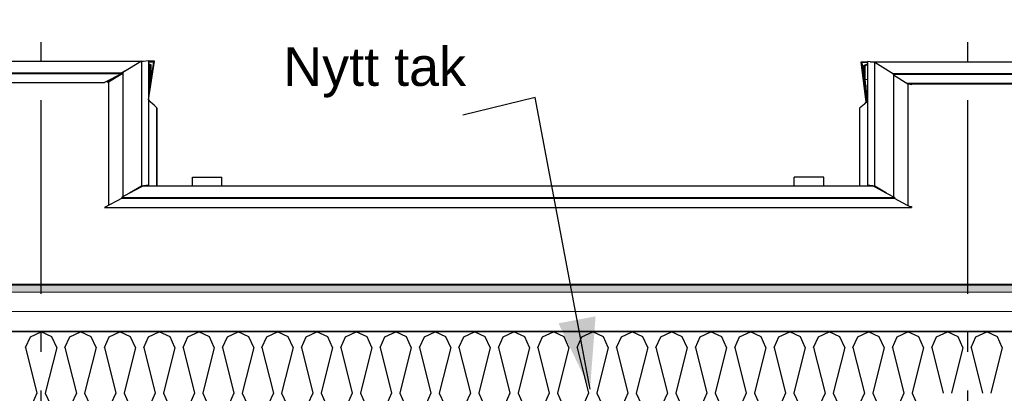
# Model space of a CAD drawing. Header units: millimetres. Extents: x -8544 to 51179, y -2070 to 39312.
# Tile 120 of 165: x 25762 to 28312, y 8592 to 9558. Entities that reach past the tile are written whole.
import ezdxf
from ezdxf.enums import TextEntityAlignment as Align

# ---------------------------------------------------------------- set-up
doc = ezdxf.new("R2010")
doc.units = ezdxf.units.MM
doc.header["$LTSCALE"] = 0.5
doc.header["$MEASUREMENT"] = 0
doc.linetypes.add('Akselinje', pattern=[1500, 1000, -200, 100, -200])
doc.linetypes.add('PLINE', pattern=[0])
for name, color, linetype in [('261- Primærkonstruksjon (tak)', 7, 'Continuous'), ('261- Primærkonstruksjon (tak) (Skravur)', 7, 'Continuous'), ('261- Primærkonstruksjon (tak) (Skravur)(Nye konstruksjoner)', 7, 'Continuous'), ('261- Primærkonstruksjon (tak)(Nye konstruksjoner)', 7, 'Continuous'), ('262- Taktekking (Skravur)(Nye konstruksjoner)', 7, 'Continuous'), ('265- Gesimser_ takrenner og nedløp(Nye konstruksjoner)', 7, 'Continuous'), ('282- Utvendige trapper(Nye konstruksjoner)', 7, 'Continuous'), ('82-- Modullinjer', 7, 'Continuous'), ('832- Tekst bygning(Nye konstruksjoner)', 7, 'Continuous')]:
    doc.layers.add(name, color=color, linetype=linetype)
doc.layers.add('262- Taktekking(Nye konstruksjoner)', color=7, linetype='Continuous', lineweight=0)
doc.styles.add('GENERATED_STYLE_1', font='arial.ttf')
doc.styles.add('GENERATED_STYLE_3', font='arial.ttf')
doc.dimstyles.new('GENERATED_STYLE__2', dxfattribs={"dimtxt": 0.18, "dimasz": 182.4, "dimexe": 0.18, "dimexo": 0.0625, "dimgap": 0, "dimtad": 0, "dimtih": 1, "dimtoh": 1, "dimdec": 4, "dimzin": 0, "dimdsep": 46, "dimcen": 0.09, "dimadec": 0, "dimazin": 0, "dimtfac": 1, "dimtdec": 4, "dimtmove": 0, "dimatfit": 3, "dimldrblk": 'ARROWHEAD_5', "dimfxl": 1, "dimtolj": 1, "dimtzin": 0, "dimarcsym": 0})

# ---------------------------------------------------------------- blocks, each defined once
blk = doc.blocks.new('*X4')
at = {"layer": '261- Primærkonstruksjon (tak) (Skravur)', "linetype": 'PLINE'}
for p, q in [((25789.5, 8738.1), (25817.4, 8751.3)), ((25845.2, 8738.1), (25817.4, 8751.3)), ((25891.6, 8738.1), (25919.4, 8751.3)), ((25947.3, 8738.1), (25919.4, 8751.3)), ((25777.1, 8710.8), (25789.5, 8738.1)), ((25857.7, 8710.8), (25845.2, 8738.1)), ((25879.1, 8710.8), (25891.6, 8738.1)), ((25959.7, 8710.8), (25947.3, 8738.1)), ((25777.1, 8710.8), (25806.7, 8592.5)), ((25857.7, 8710.8), (25828.1, 8592.5)), ((25879.1, 8710.8), (25908.7, 8592.5)), ((25959.7, 8710.8), (25930.1, 8592.5)), ((25806.7, 8592.5), (25794.2, 8565.1)), ((25828.1, 8592.5), (25840.5, 8565.1)), ((25908.7, 8592.5), (25896.3, 8565.1)), ((25930.1, 8592.5), (25942.6, 8565.1))]:
    blk.add_line(p, q, dxfattribs=at)
blk = doc.blocks.new('*X5')
at = {"layer": '261- Primærkonstruksjon (tak) (Skravur)', "linetype": 'PLINE'}
for p, q in [((28136.5, 8738.1), (28164.4, 8751.3)), ((28192.3, 8738.1), (28164.4, 8751.3)), ((28238.6, 8738.1), (28266.5, 8751.3)), ((28294.3, 8738.1), (28266.5, 8751.3)), ((28124.1, 8710.8), (28136.5, 8738.1)), ((28204.7, 8710.8), (28192.3, 8738.1)), ((28226.2, 8710.8), (28238.6, 8738.1)), ((28306.8, 8710.8), (28294.3, 8738.1)), ((28124.1, 8710.8), (28153.7, 8592.5)), ((28204.7, 8710.8), (28175.1, 8592.5)), ((28226.2, 8710.8), (28255.7, 8592.5)), ((28306.8, 8710.8), (28277.2, 8592.5))]:
    blk.add_line(p, q, dxfattribs=at)
blk = doc.blocks.new('*X49')
at = {"layer": '261- Primærkonstruksjon (tak) (Skravur)(Nye konstruksjoner)', "linetype": 'PLINE'}
for p, q in [((25993.6, 8738.1), (26021.5, 8751.3)), ((26049.3, 8738.1), (26021.5, 8751.3)), ((26095.6, 8738.1), (26123.5, 8751.3)), ((26151.4, 8738.1), (26123.5, 8751.3)), ((26197.7, 8738.1), (26225.6, 8751.3)), ((26253.4, 8738.1), (26225.6, 8751.3)), ((26299.7, 8738.1), (26327.6, 8751.3)), ((26355.5, 8738.1), (26327.6, 8751.3)), ((26401.8, 8738.1), (26429.6, 8751.3)), ((26457.5, 8738.1), (26429.6, 8751.3)), ((26503.8, 8738.1), (26531.7, 8751.3)), ((26559.6, 8738.1), (26531.7, 8751.3)), ((26605.9, 8738.1), (26633.7, 8751.3)), ((26661.6, 8738.1), (26633.7, 8751.3)), ((26707.9, 8738.1), (26735.8, 8751.3)), ((26763.7, 8738.1), (26735.8, 8751.3)), ((26810, 8738.1), (26837.8, 8751.3)), ((26865.7, 8738.1), (26837.8, 8751.3)), ((26912, 8738.1), (26939.9, 8751.3)), ((26967.7, 8738.1), (26939.9, 8751.3)), ((27014.1, 8738.1), (27041.9, 8751.3)), ((27069.8, 8738.1), (27041.9, 8751.3)), ((27116.1, 8738.1), (27144, 8751.3)), ((27171.8, 8738.1), (27144, 8751.3)), ((27218.1, 8738.1), (27246, 8751.3)), ((27273.9, 8738.1), (27246, 8751.3)), ((27320.2, 8738.1), (27348.1, 8751.3)), ((27375.9, 8738.1), (27348.1, 8751.3)), ((27422.2, 8738.1), (27450.1, 8751.3)), ((27478, 8738.1), (27450.1, 8751.3)), ((27524.3, 8738.1), (27552.1, 8751.3)), ((27580, 8738.1), (27552.1, 8751.3)), ((27626.3, 8738.1), (27654.2, 8751.3)), ((27682.1, 8738.1), (27654.2, 8751.3)), ((27728.4, 8738.1), (27756.2, 8751.3)), ((27784.1, 8738.1), (27756.2, 8751.3)), ((27830.4, 8738.1), (27858.3, 8751.3)), ((27886.1, 8738.1), (27858.3, 8751.3)), ((27932.5, 8738.1), (27960.3, 8751.3)), ((27988.2, 8738.1), (27960.3, 8751.3)), ((28034.5, 8738.1), (28062.4, 8751.3)), ((28090.2, 8738.1), (28062.4, 8751.3)), ((25981.2, 8710.8), (25993.6, 8738.1)), ((26061.8, 8710.8), (26049.3, 8738.1)), ((26083.2, 8710.8), (26095.6, 8738.1)), ((26163.8, 8710.8), (26151.4, 8738.1)), ((26185.3, 8710.8), (26197.7, 8738.1)), ((26265.9, 8710.8), (26253.4, 8738.1)), ((26287.3, 8710.8), (26299.7, 8738.1)), ((26367.9, 8710.8), (26355.5, 8738.1)), ((26389.3, 8710.8), (26401.8, 8738.1)), ((26470, 8710.8), (26457.5, 8738.1)), ((26491.4, 8710.8), (26503.8, 8738.1)), ((26572, 8710.8), (26559.6, 8738.1)), ((26593.4, 8710.8), (26605.9, 8738.1)), ((26674, 8710.8), (26661.6, 8738.1)), ((26695.5, 8710.8), (26707.9, 8738.1)), ((26776.1, 8710.8), (26763.7, 8738.1)), ((26797.5, 8710.8), (26810, 8738.1)), ((26878.1, 8710.8), (26865.7, 8738.1)), ((26899.6, 8710.8), (26912, 8738.1)), ((26980.2, 8710.8), (26967.7, 8738.1)), ((27001.6, 8710.8), (27014.1, 8738.1)), ((27082.2, 8710.8), (27069.8, 8738.1)), ((27103.7, 8710.8), (27116.1, 8738.1)), ((27184.3, 8710.8), (27171.8, 8738.1)), ((27205.7, 8710.8), (27218.1, 8738.1)), ((27286.3, 8710.8), (27273.9, 8738.1)), ((27307.8, 8710.8), (27320.2, 8738.1)), ((27388.4, 8710.8), (27375.9, 8738.1)), ((27409.8, 8710.8), (27422.2, 8738.1)), ((27490.4, 8710.8), (27478, 8738.1)), ((27511.8, 8710.8), (27524.3, 8738.1)), ((27592.4, 8710.8), (27580, 8738.1)), ((27613.9, 8710.8), (27626.3, 8738.1)), ((27694.5, 8710.8), (27682.1, 8738.1)), ((27715.9, 8710.8), (27728.4, 8738.1)), ((27796.5, 8710.8), (27784.1, 8738.1)), ((27818, 8710.8), (27830.4, 8738.1)), ((27898.6, 8710.8), (27886.1, 8738.1)), ((27920, 8710.8), (27932.5, 8738.1)), ((28000.6, 8710.8), (27988.2, 8738.1)), ((28022.1, 8710.8), (28034.5, 8738.1)), ((28102.7, 8710.8), (28090.2, 8738.1)), ((25981.2, 8710.8), (26010.7, 8592.5)), ((26061.8, 8710.8), (26032.2, 8592.5)), ((26083.2, 8710.8), (26112.8, 8592.5)), ((26163.8, 8710.8), (26134.2, 8592.5)), ((26185.3, 8710.8), (26214.8, 8592.5)), ((26265.9, 8710.8), (26236.3, 8592.5)), ((26287.3, 8710.8), (26316.9, 8592.5)), ((26367.9, 8710.8), (26338.3, 8592.5)), ((26389.3, 8710.8), (26418.9, 8592.5)), ((26470, 8710.8), (26440.4, 8592.5)), ((26491.4, 8710.8), (26521, 8592.5)), ((26572, 8710.8), (26542.4, 8592.5)), ((26593.4, 8710.8), (26623, 8592.5)), ((26674, 8710.8), (26644.5, 8592.5)), ((26695.5, 8710.8), (26725.1, 8592.5)), ((26776.1, 8710.8), (26746.5, 8592.5)), ((26797.5, 8710.8), (26827.1, 8592.5)), ((26878.1, 8710.8), (26848.5, 8592.5)), ((26899.6, 8710.8), (26929.2, 8592.5)), ((26980.2, 8710.8), (26950.6, 8592.5)), ((27001.6, 8710.8), (27031.2, 8592.5)), ((27082.2, 8710.8), (27052.6, 8592.5)), ((27103.7, 8710.8), (27133.2, 8592.5)), ((27184.3, 8710.8), (27154.7, 8592.5)), ((27205.7, 8710.8), (27235.3, 8592.5)), ((27286.3, 8710.8), (27256.7, 8592.5)), ((27307.8, 8710.8), (27337.3, 8592.5)), ((27388.4, 8710.8), (27358.8, 8592.5)), ((27409.8, 8710.8), (27439.4, 8592.5)), ((27490.4, 8710.8), (27460.8, 8592.5)), ((27511.8, 8710.8), (27541.4, 8592.5)), ((27592.4, 8710.8), (27562.9, 8592.5)), ((27613.9, 8710.8), (27643.5, 8592.5)), ((27694.5, 8710.8), (27664.9, 8592.5)), ((27715.9, 8710.8), (27745.5, 8592.5)), ((27796.5, 8710.8), (27767, 8592.5)), ((27818, 8710.8), (27847.6, 8592.5)), ((27898.6, 8710.8), (27869, 8592.5)), ((27920, 8710.8), (27949.6, 8592.5)), ((28000.6, 8710.8), (27971, 8592.5)), ((28022.1, 8710.8), (28051.6, 8592.5)), ((28102.7, 8710.8), (28073.1, 8592.5)), ((26010.7, 8592.5), (25998.3, 8565.1)), ((26032.2, 8592.5), (26044.6, 8565.1)), ((26112.8, 8592.5), (26100.4, 8565.1)), ((26134.2, 8592.5), (26146.7, 8565.1)), ((26214.8, 8592.5), (26202.4, 8565.1)), ((26236.3, 8592.5), (26248.7, 8565.1)), ((26316.9, 8592.5), (26304.4, 8565.1)), ((26338.3, 8592.5), (26350.8, 8565.1)), ((26418.9, 8592.5), (26406.5, 8565.1)), ((26440.4, 8592.5), (26452.8, 8565.1)), ((26521, 8592.5), (26508.5, 8565.1)), ((26542.4, 8592.5), (26554.8, 8565.1)), ((26623, 8592.5), (26610.6, 8565.1)), ((26644.5, 8592.5), (26656.9, 8565.1)), ((26725.1, 8592.5), (26712.6, 8565.1)), ((26746.5, 8592.5), (26758.9, 8565.1)), ((26827.1, 8592.5), (26814.7, 8565.1)), ((26848.5, 8592.5), (26861, 8565.1)), ((26929.2, 8592.5), (26916.7, 8565.1)), ((26950.6, 8592.5), (26963, 8565.1)), ((27031.2, 8592.5), (27018.8, 8565.1)), ((27052.6, 8592.5), (27065.1, 8565.1)), ((27133.2, 8592.5), (27120.8, 8565.1)), ((27154.7, 8592.5), (27167.1, 8565.1)), ((27235.3, 8592.5), (27222.9, 8565.1)), ((27256.7, 8592.5), (27269.2, 8565.1)), ((27337.3, 8592.5), (27324.9, 8565.1)), ((27358.8, 8592.5), (27371.2, 8565.1)), ((27439.4, 8592.5), (27426.9, 8565.1)), ((27460.8, 8592.5), (27473.3, 8565.1)), ((27541.4, 8592.5), (27529, 8565.1)), ((27562.9, 8592.5), (27575.3, 8565.1)), ((27643.5, 8592.5), (27631, 8565.1)), ((27664.9, 8592.5), (27677.3, 8565.1)), ((27745.5, 8592.5), (27733.1, 8565.1)), ((27767, 8592.5), (27779.4, 8565.1)), ((27847.6, 8592.5), (27835.1, 8565.1)), ((27869, 8592.5), (27881.4, 8565.1)), ((27949.6, 8592.5), (27937.2, 8565.1)), ((27971, 8592.5), (27983.5, 8565.1)), ((28051.6, 8592.5), (28039.2, 8565.1)), ((28073.1, 8592.5), (28085.5, 8565.1)), ((25961.9, 8554.3), (25970.4, 8549.6)), ((25998.3, 8565.1), (25970.4, 8549.6)), ((26044.6, 8565.1), (26072.5, 8549.6)), ((26100.4, 8565.1), (26072.5, 8549.6)), ((26146.7, 8565.1), (26174.5, 8549.6)), ((26202.4, 8565.1), (26174.5, 8549.6)), ((26248.7, 8565.1), (26276.6, 8549.6)), ((26304.4, 8565.1), (26276.6, 8549.6)), ((26350.8, 8565.1), (26378.6, 8549.6)), ((26406.5, 8565.1), (26378.6, 8549.6)), ((26452.8, 8565.1), (26480.7, 8549.6)), ((26508.5, 8565.1), (26480.7, 8549.6)), ((26554.8, 8565.1), (26582.7, 8549.6)), ((26610.6, 8565.1), (26582.7, 8549.6)), ((26656.9, 8565.1), (26684.8, 8549.6)), ((26712.6, 8565.1), (26684.8, 8549.6)), ((26758.9, 8565.1), (26786.8, 8549.6)), ((26814.7, 8565.1), (26786.8, 8549.6)), ((26861, 8565.1), (26888.9, 8549.6)), ((26916.7, 8565.1), (26888.9, 8549.6)), ((26963, 8565.1), (26990.9, 8549.6)), ((27018.8, 8565.1), (26990.9, 8549.6)), ((27065.1, 8565.1), (27092.9, 8549.6)), ((27120.8, 8565.1), (27092.9, 8549.6)), ((27167.1, 8565.1), (27195, 8549.6)), ((27222.9, 8565.1), (27195, 8549.6)), ((27269.2, 8565.1), (27297, 8549.6)), ((27324.9, 8565.1), (27297, 8549.6)), ((27371.2, 8565.1), (27399.1, 8549.6)), ((27426.9, 8565.1), (27399.1, 8549.6)), ((27473.3, 8565.1), (27501.1, 8549.6)), ((27529, 8565.1), (27501.1, 8549.6)), ((27575.3, 8565.1), (27603.2, 8549.6)), ((27631, 8565.1), (27603.2, 8549.6)), ((27677.3, 8565.1), (27705.2, 8549.6)), ((27733.1, 8565.1), (27705.2, 8549.6)), ((27779.4, 8565.1), (27807.3, 8549.6)), ((27835.1, 8565.1), (27807.3, 8549.6)), ((27881.4, 8565.1), (27909.3, 8549.6)), ((27937.2, 8565.1), (27909.3, 8549.6)), ((27983.5, 8565.1), (28011.3, 8549.6)), ((28039.2, 8565.1), (28011.3, 8549.6)), ((28085.5, 8565.1), (28113.4, 8549.6)), ((28121.9, 8554.3), (28113.4, 8549.6))]:
    blk.add_line(p, q, dxfattribs=at)
blk = doc.blocks.new('Standard grid marker[12]', base_point=(25816.9, 12550))
at = {"layer": '82-- Modullinjer', "linetype": 'Akselinje'}
blk.add_line((25816.9, 12350), (25816.9, 1550), dxfattribs=at)
at = {"layer": '82-- Modullinjer', "style": 'GENERATED_STYLE_1'}
for tag, p in [('AC_MarkerText_1_0', (25816.9, 12887.5)), ('AC_MarkerText_1_1', (25816.9, 1187.5))]:
    blk.add_attdef(tag, text='', height=175, rotation=360, dxfattribs=at).set_placement(p, align=Align.TOP_CENTER)
blk = doc.blocks.new('Standard grid marker[13]', base_point=(28216.9, 12550))
at = {"layer": '82-- Modullinjer', "linetype": 'Akselinje'}
blk.add_line((28216.9, 12350), (28216.9, 1550), dxfattribs=at)
at = {"layer": '82-- Modullinjer', "style": 'GENERATED_STYLE_1'}
for tag, p in [('AC_MarkerText_1_0', (28216.9, 12887.5)), ('AC_MarkerText_1_1', (28216.9, 1187.5))]:
    blk.add_attdef(tag, text='', height=175, rotation=360, dxfattribs=at).set_placement(p, align=Align.TOP_CENTER)
blk = doc.blocks.new('ARROWHEAD_5')
at = {"linetype": 'Continuous'}
blk.add_hatch(color=256, dxfattribs=at).paths.add_polyline_path([(-1, 0.2679), (0, 0), (-1, -0.2679)])
blk.add_line((0, 0), (-1, 0), dxfattribs=at)

msp = doc.modelspace()

# ---------------------------------------------------------------- hatches: boundary and pattern name
at = {"layer": '262- Taktekking (Skravur)(Nye konstruksjoner)', "linetype": 'Continuous'}
msp.add_hatch(color=256, dxfattribs=at).paths.add_polyline_path([(15021.9, 8874.4), (15021.9, 8872.3), (40611.9, 8872.3), (40611.9, 8874.4)])
h = msp.add_hatch(dxfattribs=at)
h.set_pattern_fill('Prikker_tett', color=256, style=0, pattern_type=2)
h.set_pattern_definition([(0, (0, 0), (0, 43.30127), [0, -25]), (0, (12.5, 21.65), (0, 43.30127), [0, -25])])
h.paths.add_polyline_path([(15021.9, 8753.3), (15021.9, 8751.3), (40611.9, 8751.3), (40611.9, 8753.3)])
at = {"layer": '262- Taktekking(Nye konstruksjoner)', "linetype": 'Continuous'}
msp.add_hatch(color=256, dxfattribs=at).paths.add_polyline_path([(40611.9, 8872.3), (15021.9, 8872.3), (15021.9, 8854.2), (40611.9, 8854.2)])

# ---------------------------------------------------------------- linework, layer by layer
at = {"layer": '261- Primærkonstruksjon (tak)', "linetype": 'PLINE'}
msp.add_line((39111.9, 8751.3), (28121.9, 8751.3), dxfattribs=at)
at = {"layer": '261- Primærkonstruksjon (tak)', "linetype": 'PLINE', "flags": 128}
msp.add_lwpolyline([(25961.9, 8751.3), (15159.9, 8751.3), (15140.9, 8751.3), (15110.9, 8751.3), (15080.9, 8751.3), (15071.9, 8751.3), (15021.9, 8751.3)], dxfattribs=at)
at = {"layer": '261- Primærkonstruksjon (tak)(Nye konstruksjoner)', "linetype": 'PLINE'}
msp.add_line((28121.9, 8751.3), (25961.9, 8751.3), dxfattribs=at)
at = {"layer": '262- Taktekking(Nye konstruksjoner)', "linetype": 'PLINE'}
for p, q in [((28071.9, 9392.4), (28071.9, 9390.3)), ((40611.9, 9392.4), (28071.9, 9392.4)), ((28071.9, 9075.8), (28067, 9075.8)), ((40611.9, 8874.4), (15021.9, 8874.4)), ((40611.9, 8872.3), (15021.9, 8872.3)), ((40611.9, 8854.2), (15021.9, 8854.2)), ((40611.9, 8803.7), (15021.9, 8803.7)), ((40611.9, 8753.3), (15021.9, 8753.3))]:
    msp.add_line(p, q, dxfattribs=at)
at = {"layer": '265- Gesimser_ takrenner og nedløp(Nye konstruksjoner)', "linetype": 'PLINE'}
for p, q in [((18524.9, 9451.6), (26082.5, 9451.6)), ((26077.1, 9451), (26046.5, 9432.4)), ((26077.1, 9451), (26082.4, 9451.6)), ((26077.1, 9451), (26077.1, 9128.4)), ((26082.5, 9451.6), (26082.4, 9451.6)), ((26082.4, 9451.6), (26082.9, 9451.6)), ((26082.9, 9451.6), (26082.5, 9451.6)), ((26082.9, 9451.6), (26095.9, 9453.1)), ((26095.9, 9453.1), (26095.9, 9130.5)), ((26111.2, 9451.6), (26095.9, 9451.6)), ((26095.9, 9351.6), (26111.2, 9451.6)), ((26095.9, 9449.6), (26108.6, 9449.6)), ((26102.1, 9441.7), (26095.9, 9444.3)), ((26099.7, 9440.4), (26095.9, 9441.9)), ((26099.7, 9406.8), (26099.7, 9440.4)), ((26108.6, 9449.6), (26102.1, 9407)), ((26102.1, 9407), (26102.1, 9441.7)), ((27941, 9449.6), (27957.9, 9449.6)), ((27954.1, 9345.4), (27941, 9449.6)), ((27943.2, 9447.6), (27948.5, 9405)), ((27957.9, 9447.6), (27943.2, 9447.6)), ((27948.5, 9439.7), (27957.9, 9444.5)), ((27948.5, 9405), (27948.5, 9439.7)), ((27957.9, 9442.2), (27950.4, 9438.4)), ((27950.4, 9438.4), (27950.4, 9404.9)), ((27964.2, 9449.6), (27957.9, 9450.5)), ((27957.9, 9450.5), (27957.9, 9130.5)), ((27964.2, 9449.6), (27964.5, 9449.6)), ((27964.6, 9449.6), (27964.2, 9449.6)), ((27964.5, 9449.6), (27964.6, 9449.6)), ((27964.5, 9449.6), (40719.3, 9449.6)), ((27976.8, 9447.9), (27964.6, 9449.6)), ((28024.9, 9417.5), (27976.8, 9447.9)), ((27976.8, 9128.4), (27976.8, 9447.9)), ((18524.9, 9421.4), (26025.9, 9421.4)), ((18524.9, 9419.7), (26026.9, 9419.7)), ((26026.9, 9419.7), (25981.9, 9395.7)), ((26016.1, 9411.7), (25987.2, 9396.3)), ((26028.9, 9419.5), (25991.5, 9396.8)), ((26046.5, 9432.4), (26025.9, 9421.4)), ((26025.9, 9421.4), (26026.9, 9419.7)), ((26026.9, 9419.7), (26028.9, 9420.8)), ((26046.5, 9432.4), (26028.9, 9421.7)), ((26028.9, 9421.7), (26028.9, 9100.5)), ((28021.9, 9419.4), (40661.9, 9419.4)), ((28024.5, 9417.7), (40659.3, 9417.7)), ((28024.9, 9417.5), (28024.9, 9100.5)), ((28062.4, 9391.6), (28024.9, 9415.3)), ((18524.9, 9395.7), (25981.9, 9395.7)), ((25991.5, 9396.8), (25991.5, 9078.3)), ((26102.1, 9407), (26095.9, 9366.8)), ((26095.9, 9406.4), (26099.7, 9406.8)), ((26096.9, 9388.7), (26095.9, 9382)), ((26095.9, 9388.6), (26096.9, 9388.7)), ((26096.9, 9388.7), (26099.7, 9406.8)), ((27956, 9345.5), (27948.5, 9405)), ((27950.4, 9404.9), (27952.7, 9386.7)), ((27950.4, 9404.9), (27957.9, 9403.8)), ((27952.7, 9386.7), (27957.7, 9347)), ((27957.9, 9386), (27952.7, 9386.7)), ((40624.8, 9393.7), (28059.1, 9393.7)), ((28061.2, 9392.4), (40622.7, 9392.4)), ((28071.9, 9390.3), (28062.4, 9391.6)), ((28062.4, 9391.6), (28062.4, 9078.3)), ((28071.9, 9390.4), (28071.5, 9390.4)), ((26110.1, 9337.3), (26095.9, 9351.3)), ((26110.1, 9337.3), (26095.9, 9349.7)), ((26116.6, 9331.6), (26110.1, 9337.3)), ((27949.7, 9340.1), (27937.3, 9329.5)), ((27957.7, 9347), (27949.7, 9340.1)), ((27949.7, 9340.1), (27954.1, 9345.4)), ((27957.9, 9347.2), (27957.7, 9347)), ((26116.6, 9331.6), (26116.6, 9129.1)), ((26117.3, 9329.9), (26116.6, 9331.6)), ((26117.3, 9329.9), (26117.3, 9129.1)), ((27937.3, 9329.5), (27936.6, 9327.9)), ((27936.6, 9327.9), (27936.6, 9129.1)), ((27937.3, 9329.5), (27937.3, 9129.1)), ((26082.3, 9129), (26077.1, 9128.4)), ((26082.3, 9129), (26077.6, 9126.5)), ((26082.5, 9129.1), (26082.3, 9129)), ((26082.5, 9129.1), (27971.4, 9129.1)), ((26095.9, 9130.5), (26083, 9129.1)), ((26095.9, 9129.1), (26095.9, 9130.5)), ((27970.8, 9129.1), (27957.9, 9130.5)), ((27957.9, 9130.5), (27957.9, 9129.1)), ((27971.4, 9129.1), (27971.5, 9129)), ((27976.8, 9128.4), (27971.5, 9129)), ((27971.5, 9129), (27976.2, 9126.5)), ((26046.7, 9110), (26025.9, 9098.8)), ((26077.1, 9128.4), (26046.7, 9110)), ((26077.6, 9126.5), (26046.7, 9110)), ((26077.6, 9126.5), (26077.1, 9126.2)), ((26077.6, 9126.5), (26077.6, 9126.5)), ((27976.2, 9126.5), (27976.3, 9126.5)), ((27976.3, 9126.5), (27976.7, 9126.2)), ((27976.3, 9126.5), (28007.2, 9110)), ((28007.2, 9110), (27976.8, 9128.4)), ((28007.2, 9110), (28028, 9098.8)), ((26026.9, 9097.2), (25981.9, 9073.2)), ((26025.9, 9098.8), (28028, 9098.8)), ((26025.9, 9098.8), (26026.9, 9097.2)), ((26026.9, 9097.2), (28027, 9097.2)), ((28028, 9098.8), (28027, 9097.2)), ((28027, 9097.2), (28071.9, 9073.2)), ((25981.9, 9073.2), (28071.9, 9073.2)), ((28071.9, 9075.8), (28071.9, 9073.2))]:
    msp.add_line(p, q, dxfattribs=at)
at = {"layer": '282- Utvendige trapper(Nye konstruksjoner)', "linetype": 'PLINE'}
for p, q in [((26209.6, 9151.6), (26285.8, 9151.6)), ((26209.6, 9129.1), (26209.6, 9151.6)), ((26285.8, 9129.1), (26285.8, 9151.6)), ((27844.2, 9151.6), (27768, 9151.6)), ((27768, 9129.1), (27768, 9151.6)), ((27844.2, 9129.1), (27844.2, 9151.6))]:
    msp.add_line(p, q, dxfattribs=at)

# ---------------------------------------------------------------- block references
at = {"layer": '261- Primærkonstruksjon (tak)'}
for name in ['*X4', '*X5']:
    msp.add_blockref(name, (0, 0), dxfattribs=at)
at = {"layer": '261- Primærkonstruksjon (tak)(Nye konstruksjoner)'}
msp.add_blockref('*X49', (0, 0), dxfattribs=at)
at = {"layer": '82-- Modullinjer', "linetype": 'PLINE'}
for name, p in [('Standard grid marker[12]', (25816.9, 12550)), ('Standard grid marker[13]', (28216.9, 12550))]:
    msp.add_blockref(name, p, dxfattribs=at)

# ---------------------------------------------------------------- texts
at = {"layer": '832- Tekst bygning(Nye konstruksjoner)', "linetype": 'Continuous', "insert": (26444.4, 9357.1), "char_height": 100, "attachment_point": 7, "style": 'GENERATED_STYLE_3'}
msp.add_mtext('\\A1;{\\pql;\\fArial|b0|i0|c0|p0;\\W1.000000;Ny\\fArial|b0|i0|c0|p0;\\W1.000000;tt tak}', dxfattribs=at)

# ---------------------------------------------------------------- leaders
at = {"layer": '832- Tekst bygning(Nye konstruksjoner)', "linetype": 'PLINE', "annotation_type": 0, "has_hookline": 1, "hookline_direction": 1, "text_width": 462.1}
msp.add_leader([(27239, 8603.1), (27097.3, 9357.1), (26909.3, 9311.7)], dimstyle='GENERATED_STYLE__2', dxfattribs=at)

doc.saveas('drawing.dxf')
